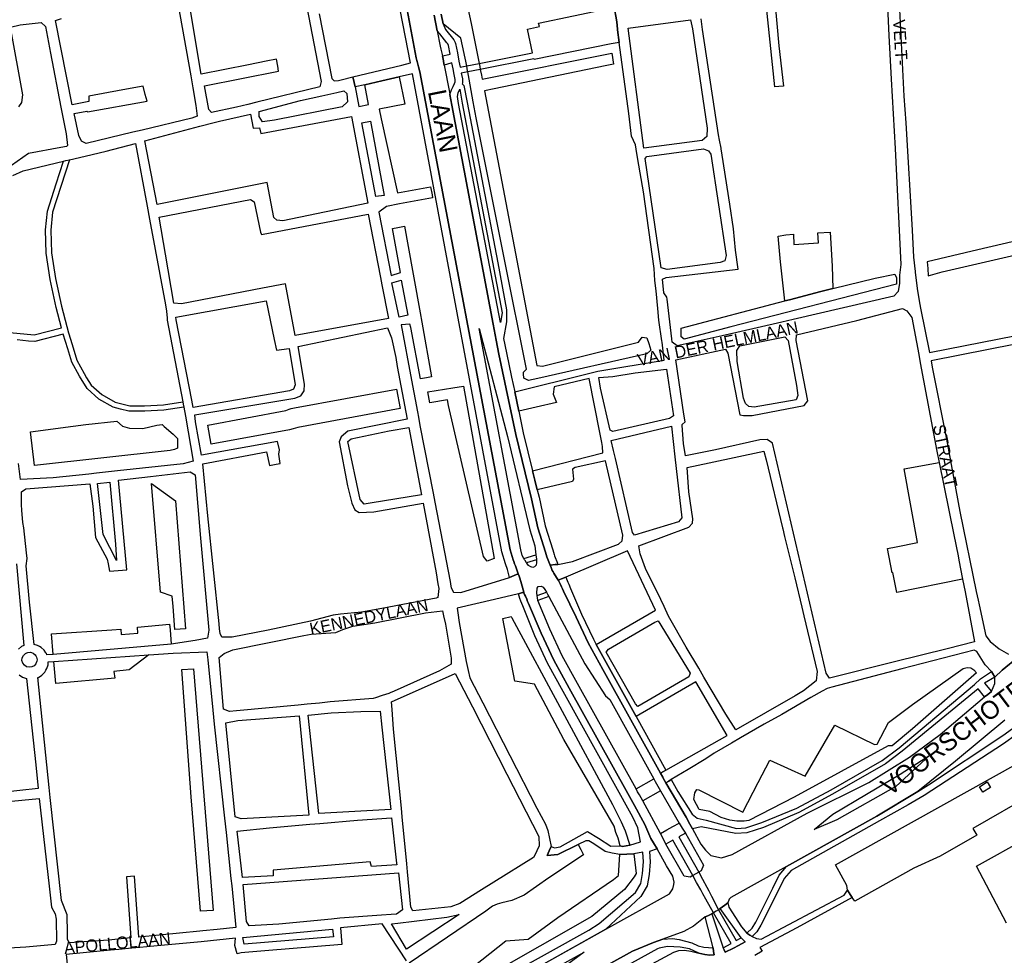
# Model space of a CAD drawing. Header units: metres. Extents: x 89872 to 99175, y 455036 to 468911.
# Tile 44 of 196: x 92269 to 93082, y 461600 to 462372. Entities that reach past the tile are written whole.
import ezdxf
from ezdxf.enums import TextEntityAlignment as Align

# ---------------------------------------------------------------- set-up
doc = ezdxf.new("R2010")
doc.units = ezdxf.units.M
for name, color, linetype in [('Straatnamen', 7, 'Continuous'), ('Straatnamen doorgaand', 7, 'Continuous'), ('Wegdeel doorgaand', 1, 'Continuous')]:
    doc.layers.add(name, color=color, linetype=linetype)
doc.layers.add('Waterdeel', color=7, linetype='Continuous', true_color=0x00aaff)
doc.layers.add('Wegdeel', color=7, linetype='Continuous', true_color=0x9a9a9a)

msp = doc.modelspace()

# ---------------------------------------------------------------- linework, layer by layer
at = {"layer": 'Waterdeel', "lineweight": -3}
for p, q in [((92628.41, 462431.1), (92641.51, 462368.88)), ((92618.43, 462368.6), (92616.85, 462376.78)), ((92633.03, 462356.9), (92618.43, 462368.6)), ((92641.51, 462368.88), (92646.13, 462345.54)), ((92637.87, 462333.89), (92633.03, 462356.9)), ((92646.13, 462345.54), (92648.04, 462335.92)), ((92650.59, 462323.03), (92757.76, 462344.34)), ((92757.76, 462344.34), (92758.91, 462335.51)), ((92648.04, 462335.92), (92648.52, 462333.47)), ((92758.91, 462335.51), (92752.06, 462334.09)), ((92638.3, 462331.43), (92637.87, 462333.89)), ((92638.74, 462328.97), (92638.3, 462331.43)), ((92639.77, 462323.13), (92638.74, 462328.97)), ((92648.52, 462333.47), (92649.01, 462331.01)), ((92649.01, 462331.01), (92649.93, 462326.39)), ((92649.93, 462326.39), (92650.59, 462323.03)), ((92752.06, 462334.09), (92660.37, 462315.05)), ((92643.26, 462304.37), (92639.77, 462323.13)), ((92660.37, 462315.05), (92652.43, 462313.4)), ((92652.43, 462313.4), (92695.71, 462086.43)), ((92645.73, 462291.08), (92643.26, 462304.37)), ((92669.16, 462172.76), (92645.73, 462291.08)), ((92687.3, 462083.4), (92669.16, 462172.76)), ((92940.07, 462150.02), (92975.29, 462158.69)), ((92975.29, 462158.69), (92991.39, 462161.88)), ((92991.39, 462161.88), (92992.73, 462158.86)), ((92992.73, 462158.86), (92992.73, 462153.83)), ((92992.73, 462153.83), (92856.08, 462118.58)), ((92904.49, 462140.73), (92930.33, 462147.61)), ((92930.33, 462147.61), (92940.07, 462150.02)), ((92815.06, 462117.4), (92900.53, 462139.89)), ((92900.53, 462139.89), (92904.49, 462140.73)), ((92815.06, 462110.35), (92815.06, 462117.4)), ((92856.08, 462118.58), (92817.41, 462108.34)), ((92779.56, 462105.9), (92782.72, 462109.87)), ((92782.72, 462109.87), (92786.65, 462109.54)), ((92786.65, 462109.54), (92788.17, 462104.73)), ((92817.41, 462108.34), (92815.06, 462110.35)), ((92700.43, 462085.88), (92779.56, 462105.9)), ((92789.93, 462099.17), (92786.65, 462096.08)), ((92788.17, 462104.73), (92789.93, 462099.17)), ((92786.65, 462096.08), (92696.43, 462075.69)), ((92684.79, 462080.97), (92687.3, 462083.4)), ((92695.71, 462086.43), (92700.43, 462085.88)), ((92684.84, 462079.8), (92684.79, 462080.97)), ((92684.97, 462076.23), (92684.84, 462079.8)), ((92688.79, 462074.23), (92684.97, 462076.23)), ((92696.43, 462075.69), (92688.79, 462074.23)), ((92495.47, 462051.57), (92579.87, 462066.97)), ((92579.87, 462066.97), (92582.96, 462051.02)), ((92605.73, 462064.77), (92626.4, 462068.18)), ((92626.4, 462068.18), (92635.1, 462069.5)), ((92635.1, 462069.5), (92660.5, 461927.21)), ((92607.36, 462055.65), (92605.73, 462064.77)), ((92622, 462058.09), (92607.36, 462055.65)), ((92622.88, 462053.43), (92622, 462058.09)), ((92488.42, 462049.47), (92491.13, 462050.45)), ((92491.13, 462050.45), (92492.89, 462051.09)), ((92492.89, 462051.09), (92495.47, 462051.57)), ((92582.96, 462051.02), (92498.44, 462035.28)), ((92651.75, 461928.89), (92622.88, 462053.43)), ((92423.99, 462037.26), (92488.42, 462049.47)), ((92277.46, 462031.89), (92312.7, 462036.41)), ((92312.7, 462036.41), (92323.37, 462037.78)), ((92323.37, 462037.78), (92348.9, 462040.58)), ((92348.9, 462040.58), (92353.6, 462036.36)), ((92353.6, 462036.36), (92359.37, 462034.91)), ((92359.37, 462034.91), (92370.45, 462034.43)), ((92370.45, 462034.43), (92382, 462037.32)), ((92382, 462037.32), (92386.3, 462037.77)), ((92386.3, 462037.77), (92387.95, 462036.12)), ((92387.95, 462036.12), (92395.43, 462029.94)), ((92426.75, 462021.64), (92423.99, 462037.26)), ((92494.58, 462034.36), (92491.51, 462033.35)), ((92496.42, 462034.87), (92494.58, 462034.36)), ((92498.44, 462035.28), (92496.42, 462034.87)), ((92280.72, 462003.9), (92277.46, 462031.89)), ((92395.43, 462029.94), (92398.85, 462026.36)), ((92398.85, 462026.36), (92398.85, 462018.22)), ((92491.51, 462033.35), (92426.75, 462021.64)), ((92398.85, 462018.22), (92396.41, 462017.08)), ((92392.99, 462016.43), (92280.72, 462003.9)), ((92396.41, 462017.08), (92392.99, 462016.43)), ((92384.8, 461899.45), (92377.46, 461989.09)), ((92377.46, 461989.09), (92397.39, 461974.77)), ((92397.39, 461974.77), (92405.6, 461869.14)), ((92654.78, 461925.12), (92651.75, 461928.89)), ((92660.5, 461927.21), (92654.78, 461925.12)), ((92394.66, 461896.05), (92384.8, 461899.45)), ((92395.27, 461887.53), (92394.66, 461896.05)), ((92396.82, 461868.49), (92395.27, 461887.53)), ((92667.64, 461877.6), (92674.48, 461879.4)), ((92674.48, 461879.4), (92675.13, 461878.19)), ((92677.57, 461825.85), (92667.64, 461877.6)), ((92675.13, 461878.19), (92758.35, 461723.97)), ((92405.6, 461869.14), (92396.82, 461868.49)), ((92402.43, 461835.46), (92412.2, 461836.11)), ((92410.24, 461730.48), (92402.43, 461835.46)), ((92412.2, 461836.11), (92428.31, 461636.41)), ((93058.8, 461832.77), (93005.91, 461786.54)), ((93005.92, 461806.72), (93047.82, 461836.35)), ((93047.82, 461836.35), (93051.23, 461837.32)), ((93051.23, 461837.32), (93054.16, 461837)), ((93054.16, 461837), (93056.6, 461835.37)), ((93056.6, 461835.37), (93058.8, 461832.77)), ((92693.84, 461823.41), (92677.57, 461825.85)), ((92717.92, 461777.68), (92693.84, 461823.41)), ((92986.23, 461791.91), (93005.92, 461806.72)), ((92976.79, 461773.85), (92986.23, 461791.91)), ((92917.47, 461747.48), (92941.91, 461789.45)), ((92941.91, 461789.45), (92974.67, 461773.52)), ((93005.91, 461786.54), (92989.07, 461772.38)), ((92759.58, 461706.23), (92717.92, 461777.68)), ((92974.67, 461773.52), (92976.79, 461773.85)), ((92985.82, 461772.38), (92908.2, 461730.07)), ((92989.07, 461772.38), (92985.82, 461772.38)), ((92878.49, 461742.19), (92888.07, 461760.7)), ((92888.07, 461760.7), (92917.47, 461747.48)), ((92865.94, 461717.73), (92878.49, 461742.19)), ((92825.31, 461728.3), (92826.27, 461733.65)), ((92826.27, 461733.65), (92827.74, 461736.41)), ((92827.74, 461736.41), (92829.6, 461736.24)), ((92829.6, 461736.24), (92865.94, 461717.73)), ((92417.89, 461636.08), (92410.24, 461730.48)), ((92829.93, 461720.04), (92825.31, 461728.3)), ((92908.2, 461730.07), (92870.94, 461710.86)), ((92758.35, 461723.97), (92765.51, 461709.81)), ((92838.48, 461718.18), (92829.93, 461720.04)), ((92847.99, 461713.3), (92838.48, 461718.18)), ((92765.51, 461709.81), (92768.77, 461702.32)), ((92854.99, 461711.02), (92847.99, 461713.3)), ((92861.01, 461710.21), (92854.99, 461711.02)), ((92867.03, 461710.21), (92861.01, 461710.21)), ((92870.94, 461710.86), (92867.03, 461710.21)), ((92760.9, 461700.94), (92759.58, 461706.23)), ((92762.88, 461696.31), (92760.9, 461700.94)), ((92768.77, 461702.32), (92772.51, 461690.44)), ((92764.53, 461690.03), (92762.88, 461696.31)), ((93058.86, 461673.08), (93103.24, 461697.89)), ((92766.49, 461689.3), (92764.53, 461690.03)), ((92772.51, 461690.44), (92766.49, 461689.3)), ((92763.07, 461665.37), (92764.21, 461682.79)), ((92764.21, 461682.79), (92775.76, 461683.44)), ((92775.76, 461683.44), (92777.71, 461667)), ((93083.66, 461626.07), (93058.86, 461673.08)), ((92713.2, 461630.87), (92759.16, 461662.12)), ((92759.16, 461662.12), (92763.07, 461665.37)), ((92776.25, 461664.4), (92768.16, 461654)), ((92777.71, 461667), (92776.25, 461664.4)), ((92768.16, 461654), (92741.26, 461631.52)), ((92428.31, 461636.41), (92417.89, 461636.08)), ((92741.26, 461631.52), (92655.35, 461582.53)), ((92688.43, 461612.77), (92713.2, 461630.87)), ((92643.81, 461590.5), (92670.22, 461611.5)), ((92670.22, 461611.5), (92688.43, 461612.77))]:
    msp.add_line(p, q, dxfattribs=at)
msp.add_lwpolyline([(93176.85, 462209.42), (93059.87, 462182.08), (93018.21, 462172.15), (93018.59, 462166.77), (93019.03, 462160.6), (93030.58, 462163.85), (93095.01, 462178.66)], dxfattribs=at)
at = {"layer": 'Wegdeel'}
for p, q in [((92578.38, 462435.12), (92596.11, 462340.6)), ((92892.22, 462316.6), (92882.57, 462408.64)), ((92890.3, 462409.45), (92895.54, 462350.43)), ((92591.26, 462336.37), (92580.86, 462390.35)), ((92895.54, 462350.43), (92899.58, 462317.08)), ((92543.86, 462324.81), (92584.12, 462334.45)), ((92584.12, 462334.45), (92591.26, 462336.37)), ((92596.11, 462340.6), (92596.69, 462338.36)), ((92596.69, 462338.36), (92596.89, 462337.59)), ((92596.89, 462337.59), (92598.06, 462333.11)), ((92593.13, 462327.47), (92581.91, 462324.9)), ((92666.73, 461932.68), (92593.13, 462327.47)), ((92598.06, 462333.11), (92599.11, 462329.05)), ((92599.11, 462329.05), (92673.76, 461934.38)), ((92544.95, 462320.25), (92543.86, 462324.81)), ((92545.82, 462316.61), (92544.95, 462320.25)), ((92553.74, 462318.45), (92545.82, 462316.61)), ((92567.82, 462321.67), (92553.74, 462318.45)), ((92581.91, 462324.9), (92567.82, 462321.67)), ((92895.5, 462316.82), (92892.22, 462316.6)), ((92899.58, 462317.08), (92895.5, 462316.82)), ((92309.72, 462256.46), (92295.85, 462213.06)), ((92298.77, 462236.62), (92304.71, 462255.31)), ((92304.71, 462255.31), (92306.6, 462255.74)), ((92306.6, 462255.74), (92309.72, 462256.46)), ((92291.49, 462213.95), (92298.77, 462236.62)), ((92290.05, 462198.54), (92291.49, 462213.95)), ((92295.85, 462213.06), (92294.47, 462198.39)), ((92290.53, 462179.28), (92290.05, 462198.54)), ((92294.47, 462198.39), (92294.94, 462179.67)), ((92927.76, 462196), (92937.98, 462196.57)), ((92937.98, 462196.57), (92939.55, 462168.71)), ((92894.95, 462193.42), (92901.25, 462194.5)), ((92896.92, 462172.09), (92894.95, 462193.42)), ((92901.25, 462194.5), (92907.78, 462194.87)), ((92907.78, 462194.87), (92908.08, 462186.59)), ((92928.25, 462187.8), (92927.76, 462196)), ((92908.08, 462186.59), (92928.25, 462187.8)), ((92293.9, 462157.6), (92290.53, 462179.28)), ((92294.94, 462179.67), (92298.25, 462158.39)), ((92900.53, 462139.89), (92896.92, 462172.09)), ((92939.55, 462168.71), (92940.07, 462150.02)), ((92298.71, 462134.48), (92293.9, 462157.6)), ((92298.25, 462158.39), (92303.01, 462135.51)), ((92930.33, 462147.61), (92904.49, 462140.73)), ((92940.07, 462150.02), (92930.33, 462147.61)), ((92904.49, 462140.73), (92900.53, 462139.89)), ((92303.18, 462117.74), (92298.71, 462134.48)), ((92303.01, 462135.51), (92307.45, 462118.88)), ((92280.63, 462112.01), (92303.18, 462117.74)), ((92307.45, 462118.88), (92308.87, 462113.61)), ((92254.72, 462114.33), (92280.63, 462112.01)), ((92275.99, 462106.78), (92266.59, 462107.63)), ((92281.09, 462106.33), (92275.99, 462106.78)), ((92304.64, 462112.32), (92281.09, 462106.33)), ((92308.33, 462100.25), (92304.64, 462112.32)), ((92308.87, 462113.61), (92311.84, 462103.89)), ((92311.71, 462089.21), (92308.33, 462100.25)), ((92311.84, 462103.89), (92315.81, 462090.93)), ((92315.81, 462090.93), (92321.79, 462079.87)), ((92317.97, 462077.66), (92311.71, 462089.21)), ((92324.23, 462067.54), (92317.97, 462077.66)), ((92321.79, 462079.87), (92323.92, 462076.43)), ((92323.92, 462076.43), (92327.65, 462070.4)), ((92333.86, 462058.87), (92324.23, 462067.54)), ((92327.65, 462070.4), (92336.45, 462062.49)), ((92345.89, 462052.13), (92333.86, 462058.87)), ((92336.45, 462062.49), (92347.55, 462056.26)), ((92352, 462050.54), (92345.89, 462052.13)), ((92347.55, 462056.26), (92359.46, 462053.18)), ((92358.89, 462048.76), (92352, 462050.54)), ((92359.46, 462053.18), (92371.76, 462053.18)), ((92371.76, 462053.18), (92387.3, 462054.12)), ((92387.3, 462054.12), (92403.35, 462056.59)), ((92404.12, 462052.24), (92387.78, 462049.72)), ((92403.35, 462056.59), (92403.69, 462054.67)), ((92403.69, 462054.67), (92404.12, 462052.24)), ((92371.89, 462048.76), (92358.89, 462048.76)), ((92387.78, 462049.72), (92371.89, 462048.76)), ((92999.09, 462001.35), (93028.01, 462006.53)), ((93009.99, 461940.49), (92999.09, 462001.35)), ((93028.01, 462006.53), (93040.08, 461946.8)), ((93040.08, 461946.8), (93043.66, 461929.41)), ((92985.27, 461935.5), (92992.62, 461936.85)), ((92992.62, 461936.85), (93009.99, 461940.49)), ((92669.81, 461922.74), (92666.73, 461932.68)), ((92673.76, 461934.38), (92676.21, 461926.2)), ((92684.94, 461927.22), (92694.94, 461930.18)), ((92694.94, 461930.18), (92695.2, 461928.17)), ((92695.2, 461928.17), (92695.35, 461927.01)), ((92989.13, 461915.46), (92985.27, 461935.5)), ((93043.66, 461929.41), (93044.37, 461925.69)), ((92670.09, 461921.84), (92669.81, 461922.74)), ((92671.11, 461918.95), (92670.09, 461921.84)), ((92676.21, 461926.2), (92676.72, 461924.78)), ((92676.72, 461924.78), (92677.39, 461922.9)), ((92677.39, 461922.9), (92678.07, 461921.01)), ((92678.07, 461921.01), (92680.35, 461914.64)), ((92685.49, 461926.13), (92684.94, 461927.22)), ((92685.98, 461925.44), (92685.49, 461926.13)), ((92687.19, 461923.71), (92685.98, 461925.44)), ((92695.39, 461926.14), (92687.19, 461923.71)), ((92695.35, 461927.01), (92695.39, 461926.14)), ((93044.37, 461925.69), (93047.33, 461910.09)), ((92671.42, 461918.07), (92671.11, 461918.95)), ((92673.26, 461911.61), (92671.42, 461918.07)), ((92677.04, 461913.22), (92673.26, 461911.61)), ((92680.35, 461914.64), (92677.04, 461913.22)), ((92716, 461910.32), (92719.65, 461911.65)), ((92719.65, 461911.65), (92721.36, 461907.66)), ((92989.66, 461915.56), (92989.13, 461915.46)), ((92993.01, 461899.06), (92989.66, 461915.56)), ((92713.36, 461909.36), (92716, 461910.32)), ((92713.62, 461908.93), (92713.36, 461909.36)), ((92714.42, 461907.28), (92713.62, 461908.93)), ((92715.22, 461905.62), (92714.42, 461907.28)), ((92716.05, 461903.91), (92715.22, 461905.62)), ((92716.93, 461902.1), (92716.05, 461903.91)), ((92721.36, 461907.66), (92722.05, 461906.07)), ((92722.05, 461906.07), (92723.63, 461902.38)), ((93047.33, 461910.09), (92993.01, 461899.06)), ((92680.47, 461897.98), (92682.2, 461898.52)), ((92681.58, 461894.29), (92680.47, 461897.98)), ((92682.2, 461898.52), (92684.94, 461899.38)), ((92684.94, 461899.38), (92685.07, 461898.92)), ((92685.07, 461898.92), (92685.67, 461897.53)), ((92685.67, 461897.53), (92686.33, 461895.99)), ((92686.33, 461895.99), (92687.35, 461893.62)), ((92696.03, 461896.73), (92703.64, 461899.46)), ((92696.28, 461894.7), (92696.03, 461896.73)), ((92705.54, 461895.89), (92696.52, 461892.61)), ((92703.64, 461899.46), (92704.59, 461897.68)), ((92704.59, 461897.68), (92705.54, 461895.89)), ((92717.8, 461900.29), (92716.93, 461902.1)), ((92728.29, 461878.65), (92717.8, 461900.29)), ((92723.63, 461902.38), (92732.72, 461881.24)), ((92682.54, 461891.89), (92681.58, 461894.29)), ((92684.04, 461888.18), (92682.54, 461891.89)), ((92694.04, 461863.27), (92684.04, 461888.18)), ((92687.35, 461893.62), (92688.14, 461891.78)), ((92688.14, 461891.78), (92688.93, 461889.94)), ((92688.93, 461889.94), (92699.37, 461865.66)), ((92696.52, 461892.61), (92696.28, 461894.7)), ((92732.72, 461881.24), (92742.39, 461860.58)), ((92365.91, 461870.42), (92392.22, 461872.98)), ((92392.22, 461872.98), (92392.89, 461868.28)), ((92738.11, 461857.68), (92728.29, 461878.65)), ((92294.79, 461864.88), (92344.77, 461868.37)), ((92296.22, 461848.05), (92294.79, 461864.88)), ((92344.77, 461868.37), (92352.15, 461868.9)), ((92352.15, 461868.9), (92352.53, 461864.34)), ((92352.53, 461864.34), (92366.32, 461865.5)), ((92366.32, 461865.5), (92365.91, 461870.42)), ((92392.89, 461868.28), (92393.78, 461856.37)), ((92704.61, 461840.67), (92694.04, 461863.27)), ((92699.37, 461865.66), (92709.83, 461843.32)), ((92393.78, 461856.37), (92296.22, 461848.05)), ((92750.3, 461835.46), (92738.11, 461857.68)), ((92742.39, 461860.58), (92744.81, 461856.17)), ((92744.81, 461856.17), (92777.7, 461796.79)), ((92296.76, 461842.12), (92375.21, 461847.66)), ((92375.21, 461847.66), (92359.07, 461835.26)), ((92298.4, 461823.99), (92296.76, 461842.12)), ((92717.43, 461817.31), (92704.61, 461840.67)), ((92709.83, 461843.32), (92722.55, 461820.13)), ((92359.07, 461835.26), (92346.31, 461833.78)), ((92346.31, 461833.78), (92347.12, 461828.41)), ((92797.9, 461749.91), (92750.3, 461835.46)), ((93062.09, 461827.73), (93071.13, 461833.88)), ((93071.13, 461833.88), (93072.01, 461832.43)), ((93072.01, 461832.43), (93073.99, 461829.18)), ((92347.12, 461828.41), (92298.4, 461823.99)), ((92994.96, 461770.83), (93057.19, 461823.26)), ((93057.19, 461823.26), (93062.09, 461827.73)), ((93073.99, 461829.18), (93065.32, 461824.24)), ((93065.32, 461824.24), (93071.16, 461817.35)), ((92775.08, 461713.72), (92717.43, 461817.31)), ((92722.55, 461820.13), (92770.94, 461733.17)), ((93060.3, 461819.66), (92997.5, 461768.07)), ((93065.46, 461813.03), (93060.3, 461819.66)), ((93068.08, 461815.02), (93065.46, 461813.03)), ((93071.16, 461817.35), (93068.08, 461815.02)), ((92777.7, 461796.79), (92802.38, 461752.46)), ((93080.67, 461780.98), (93088.51, 461786.78)), ((93092.01, 461781.91), (93081.26, 461774.17)), ((93081.26, 461774.17), (93015.5, 461731.57)), ((93019.31, 461740.4), (93080.67, 461780.98)), ((92980.93, 461760.45), (92994.96, 461770.83)), ((92997.5, 461768.07), (92983.7, 461757.68)), ((92938.81, 461736.15), (92980.93, 461760.45)), ((92983.7, 461757.68), (92939.82, 461732.56)), ((92800.25, 461751.24), (92797.9, 461749.91)), ((92802.38, 461752.46), (92800.25, 461751.24)), ((92777.66, 461736.91), (92792.34, 461745.29)), ((92792.34, 461745.29), (92793.59, 461743.05)), ((92793.59, 461743.05), (92794.68, 461741.09)), ((92794.68, 461741.09), (92797.88, 461735.35)), ((92802.34, 461741.94), (92804.79, 461743.42)), ((92818.94, 461713.68), (92802.34, 461741.94)), ((92804.79, 461743.42), (92806.75, 461744.61)), ((92806.75, 461744.61), (92812.26, 461734.73)), ((92770.94, 461733.17), (92776.48, 461723.22)), ((92778.91, 461734.66), (92777.66, 461736.91)), ((92780.41, 461731.96), (92778.91, 461734.66)), ((92797.88, 461735.35), (92783.2, 461726.96)), ((92812.26, 461734.73), (92824.01, 461715.97)), ((92910.44, 461720.93), (92938.81, 461736.15)), ((92976.5, 461714.49), (93010.34, 461734.92)), ((93010.34, 461734.92), (93019.31, 461740.4)), ((92783.2, 461726.96), (92780.41, 461731.96)), ((92939.82, 461732.56), (92912.1, 461717.34)), ((93015.5, 461731.57), (93002.54, 461723.88)), ((92776.48, 461723.22), (92785.02, 461707.46)), ((92881.66, 461709.32), (92910.44, 461720.93)), ((92912.1, 461717.34), (92882.96, 461705.07)), ((93002.54, 461723.88), (92978.84, 461710.45)), ((92779.16, 461704.68), (92775.08, 461713.72)), ((92808.15, 461705.98), (92813.23, 461708.79)), ((92813.23, 461708.79), (92815.86, 461704.61)), ((92822.13, 461707.81), (92818.94, 461713.68)), ((92824.01, 461715.97), (92828.12, 461712.67)), ((92828.12, 461712.67), (92835.54, 461711.09)), ((92835.54, 461711.09), (92860.66, 461704.25)), ((92868.33, 461704.72), (92881.66, 461709.32)), ((92902.01, 461672.95), (92976.5, 461714.49)), ((92978.84, 461710.45), (92905.67, 461669.64)), ((92714.88, 461689.14), (92737.52, 461701.9)), ((92737.52, 461701.9), (92746.76, 461696.31)), ((92781.47, 461693.17), (92779.16, 461704.68)), ((92785.02, 461707.46), (92789.83, 461695.87)), ((92797.82, 461700.26), (92802.96, 461703.11)), ((92799.79, 461696.42), (92797.82, 461700.26)), ((92802.96, 461703.11), (92808.15, 461705.98)), ((92818.42, 461700.53), (92813.05, 461697.48)), ((92815.86, 461704.61), (92818.42, 461700.53)), ((92824.27, 461703.88), (92822.13, 461707.81)), ((92831.52, 461705.63), (92824.27, 461703.88)), ((92860.19, 461700.24), (92831.52, 461705.63)), ((92869.04, 461700.59), (92860.19, 461700.24)), ((92860.66, 461704.25), (92868.33, 461704.72)), ((92882.96, 461705.07), (92869.04, 461700.59)), ((92736.32, 461694.03), (92729.85, 461690.92)), ((92738.55, 461694.03), (92736.32, 461694.03)), ((92742.75, 461691.56), (92738.55, 461694.03)), ((92746.76, 461696.31), (92756.89, 461689.64)), ((92772.51, 461690.44), (92781.47, 461693.17)), ((92789.83, 461695.87), (92791.99, 461692.44)), ((92791.99, 461692.44), (92795.18, 461687.36)), ((92802.36, 461691.41), (92799.79, 461696.42)), ((92807.92, 461694.57), (92802.36, 461691.41)), ((92824.49, 461665.36), (92807.92, 461694.57)), ((92813.05, 461697.48), (92829.64, 461668.24)), ((92704.2, 461681.92), (92705.9, 461685.82)), ((92705.9, 461685.82), (92707.47, 461689.39)), ((92707.47, 461689.39), (92710.18, 461688.16)), ((92710.18, 461688.16), (92714.88, 461689.14)), ((92729.85, 461690.92), (92713.1, 461682.66)), ((92752.14, 461685.38), (92742.75, 461691.56)), ((92758, 461683.8), (92752.14, 461685.38)), ((92756.89, 461689.64), (92764.53, 461690.03)), ((92764.53, 461690.03), (92766.49, 461689.3)), ((92766.49, 461689.3), (92772.51, 461690.44)), ((92783.29, 461684.74), (92775.76, 461683.44)), ((92783.81, 461676.7), (92783.29, 461684.74)), ((92795.18, 461687.36), (92788.71, 461685.13)), ((92788.71, 461685.13), (92789.38, 461676.64)), ((92713.1, 461682.66), (92704.2, 461681.92)), ((92764.21, 461682.79), (92758, 461683.8)), ((92775.76, 461683.44), (92764.21, 461682.79)), ((92782.97, 461667.05), (92783.81, 461676.7)), ((92789.38, 461676.64), (92788.48, 461666.35)), ((92829.64, 461668.24), (92832.58, 461662.55)), ((92895.85, 461665.61), (92902.01, 461672.95)), ((92905.67, 461669.64), (92900.01, 461662.91)), ((92781.62, 461658.92), (92782.97, 461667.05)), ((92788.48, 461666.35), (92786.92, 461656.97)), ((92827.6, 461659.77), (92824.49, 461665.36)), ((92831.08, 461653.53), (92827.6, 461659.77)), ((92832.58, 461662.55), (92836.02, 461655.87)), ((92890.72, 461655.06), (92895.85, 461665.61)), ((92900.01, 461662.91), (92895.13, 461652.87)), ((92747.27, 461625.79), (92777.14, 461651.46)), ((92777.14, 461651.46), (92781.62, 461658.92)), ((92786.92, 461656.97), (92781.55, 461648.03)), ((92832.87, 461650.33), (92831.08, 461653.53)), ((92836.02, 461655.87), (92837.68, 461652.65)), ((92837.68, 461652.65), (92839.91, 461648.33)), ((92876.47, 461626.84), (92890.72, 461655.06)), ((92895.13, 461652.87), (92880.8, 461624.49)), ((92949.46, 461649.33), (92952.27, 461653.43)), ((92952.27, 461653.43), (92954.6, 461649.68)), ((92781.55, 461648.03), (92752.58, 461621.12)), ((92835.35, 461645.87), (92832.87, 461650.33)), ((92841.63, 461634.61), (92835.35, 461645.87)), ((92839.91, 461648.33), (92845.65, 461637.2)), ((92881.1, 461612.97), (92949.46, 461649.33)), ((92956.1, 461647.26), (92910.41, 461622.31)), ((92954.6, 461649.68), (92956.1, 461647.26)), ((92845.65, 461637.2), (92860.26, 461611.69)), ((92847.26, 461638.23), (92851.13, 461641.05)), ((92864.6, 461613.97), (92847.26, 461638.23)), ((92851.13, 461641.05), (92853.61, 461642.86)), ((92853.61, 461642.86), (92854.25, 461639.16)), ((92854.25, 461639.16), (92864.7, 461623.09)), ((92834.68, 461631.34), (92836.86, 461632.27)), ((92841.27, 461605.72), (92834.68, 461631.34)), ((92836.86, 461632.27), (92840.25, 461633.73)), ((92840.25, 461633.73), (92849.56, 461605.64)), ((92856.12, 461609.32), (92841.63, 461634.61)), ((92528.6, 461503.64), (92738.72, 461620.37)), ((92752.58, 461621.12), (92530.83, 461496.93)), ((92738.72, 461620.37), (92747.27, 461625.79)), ((92864.7, 461623.09), (92869.07, 461617.72)), ((92869.07, 461617.72), (92873.62, 461622)), ((92877.51, 461618.89), (92873.53, 461615.16)), ((92873.62, 461622), (92876.47, 461626.84)), ((92880.8, 461624.49), (92877.51, 461618.89)), ((92910.41, 461622.31), (92879.87, 461606.11)), ((92860.26, 461611.69), (92864.6, 461613.97)), ((92866.24, 461612.22), (92864.6, 461613.97)), ((92864.6, 461613.97), (92866.24, 461612.22)), ((92867.82, 461610.54), (92866.24, 461612.22)), ((92866.24, 461612.22), (92867.82, 461610.54)), ((92869.07, 461617.72), (92871.73, 461616.19)), ((92871.73, 461616.19), (92869.07, 461617.72)), ((92871.73, 461616.19), (92873.53, 461615.16)), ((92873.53, 461615.16), (92871.73, 461616.19)), ((92873.53, 461615.16), (92877.26, 461613.48)), ((92877.26, 461613.48), (92881.1, 461612.97)), ((92808.79, 461602.19), (92812.99, 461603.39)), ((92812.99, 461603.39), (92817.75, 461603.69)), ((92817.75, 461603.69), (92822.87, 461602.83)), ((92822.87, 461602.83), (92829.63, 461601.44)), ((92841.75, 461602.76), (92841.27, 461605.72)), ((92842.22, 461599.89), (92841.75, 461602.76)), ((92849.56, 461605.64), (92856.12, 461609.32)), ((92849.56, 461605.64), (92850.33, 461604.15)), ((92850.33, 461604.15), (92849.56, 461605.64)), ((92850.33, 461604.15), (92851.35, 461602.17)), ((92851.35, 461602.17), (92850.33, 461604.15)), ((92851.35, 461602.17), (92858.02, 461605.57)), ((92858.02, 461605.57), (92851.35, 461602.17)), ((92858.02, 461605.57), (92862.27, 461607.72)), ((92862.27, 461607.72), (92858.02, 461605.57)), ((92862.27, 461607.72), (92867.82, 461610.54)), ((92867.82, 461610.54), (92862.27, 461607.72)), ((92881.92, 461602.84), (92875.88, 461599.46)), ((92879.87, 461606.11), (92881.92, 461602.84)), ((92754.47, 461573.09), (92808.79, 461602.19)), ((92829.63, 461601.44), (92834.43, 461600.15)), ((92834.43, 461600.15), (92838.67, 461599.64)), ((92838.67, 461599.64), (92842.22, 461599.89))]:
    msp.add_line(p, q, dxfattribs=at)
for points in [[(93095.12, 462525.02), (92989.61, 462522.93), (92988.76, 462522.88), (92989.21, 462511.87), (92990.29, 462500), (92990.32, 462498.8), (92991.24, 462457.11), (92993.13, 462420.97), (92993.43, 462415.09), (92994.35, 462397.39), (92998.89, 462308.95), (93000.62, 462286.94), (93005.66, 462198.36), (93006.91, 462175.97), (93008.2, 462164.17), (93008.27, 462163.61), (93009.94, 462150.12), (93011.49, 462139.86), (93012.67, 462133.94), (93019.96, 462097.22), (93203.89, 462133.4)], [(92983.87, 462412.99), (92986.42, 462358.96), (92988.45, 462322.86), (92991.58, 462265.77), (92996.31, 462169.95), (92995.81, 462165.6), (92995.29, 462161.05), (92995.29, 462159.65), (92995.29, 462154.62), (92994.14, 462147.74), (92990.71, 462143.73), (92907.35, 462124.51), (92897.94, 462122.37), (92860.81, 462113.9), (92848.88, 462111.18), (92811.49, 462102.89), (92807.5, 462105.76), (92807.16, 462108.7), (92803.4, 462141.31), (92803.2, 462143.01), (92800.63, 462146.45), (92799.48, 462157.91), (92802.49, 462159.21), (92862.1, 462166.15), (92859.79, 462181.85), (92858.07, 462199.33), (92855.21, 462219.68), (92848.91, 462260.37), (92847.95, 462265.41), (92847.86, 462265.9), (92846.6, 462272.57), (92845.79, 462276.9), (92832.65, 462364.04), (92831.49, 462372.92)], [(92398.96, 462387.1), (92409.83, 462325.65), (92411.57, 462315.87), (92414.15, 462301.25), (92415.27, 462292.42), (92410.8, 462290.86), (92369.74, 462280.97), (92362.06, 462279.12), (92323.53, 462269.84), (92319.63, 462271.69), (92317.39, 462276.41), (92313.5, 462294.76), (92324.2, 462296.65), (92324.51, 462296.15), (92373.85, 462304.76), (92372.34, 462310.37), (92370.46, 462317.35), (92353.74, 462314.17), (92325.76, 462308.85), (92325.76, 462304.61), (92312.01, 462301.81), (92298.22, 462371.51), (92303.07, 462373.13)], [(92515.96, 462377.04), (92526.46, 462323.5), (92528.47, 462321.71), (92531.83, 462321.93), (92534.22, 462322.5), (92543.86, 462324.81), (92544.95, 462320.25), (92545.82, 462316.61), (92548.8, 462300.42), (92556.64, 462301.99), (92553.74, 462318.45), (92567.82, 462321.67), (92581.91, 462324.9), (92586.75, 462302.3), (92565.5, 462298.25), (92567.26, 462290.14), (92580.57, 462229.04), (92607.94, 462234.16), (92609.17, 462227.57), (92609.63, 462225.1), (92582.26, 462219.98), (92571.56, 462217.98), (92565.27, 462213.19), (92575.3, 462160.79), (92583.15, 462163.3), (92576.65, 462199.61), (92580.93, 462200.53), (92586.54, 462201.74), (92593.1, 462165.09), (92594.2, 462158.92), (92599.38, 462129.98), (92600.74, 462122.41), (92608.83, 462077.19), (92604.71, 462076.49), (92599.75, 462075.65), (92591.77, 462117.81), (92590.83, 462120.63), (92583.62, 462120.01), (92592.1, 462074.35), (92597.04, 462048.43), (92597.89, 462044.01), (92599.23, 462037.09), (92610.01, 461981.04), (92611.41, 461973.77), (92624.01, 461908.28), (92624.77, 461904.35), (92625.02, 461903.04), (92626.81, 461899.42), (92632.85, 461899.19), (92673.26, 461911.61), (92677.04, 461913.22), (92680.35, 461914.64), (92680.54, 461914.12), (92681.04, 461912.74), (92681.63, 461911.09), (92682.98, 461906.32), (92684.94, 461899.38), (92682.2, 461898.52), (92680.47, 461897.98), (92660.82, 461893.43), (92629.88, 461886.28), (92630.15, 461884.37), (92630.45, 461882.31), (92631.61, 461874.33), (92637.24, 461842.11), (92638.94, 461834.77), (92640.39, 461828.53), (92651.06, 461808.13), (92695.61, 461721.03), (92702.77, 461707.93), (92704.75, 461702.49), (92707.47, 461689.39), (92705.9, 461685.82), (92704.2, 461681.92), (92713.1, 461682.66), (92729.85, 461690.92), (92731.97, 461686.94), (92734.31, 461682.55), (92705.68, 461663.39), (92685.18, 461649.3), (92675.04, 461644.85), (92666.84, 461642.84), (92662.94, 461641.88), (92658.98, 461640.15), (92653.55, 461635.95), (92590.17, 461593.07)], [(92759.69, 462382.38), (92761.48, 462372.01), (92761.94, 462367.8), (92762.38, 462363.75), (92763.76, 462353.4), (92757.12, 462352.06), (92693.39, 462339.22), (92693.26, 462339.83), (92649.01, 462331.01), (92638.74, 462328.97), (92633.35, 462327.89), (92634.21, 462323.28), (92634.36, 462320.28), (92634.3, 462319.61), (92633.97, 462319.14), (92635.57, 462317.77), (92638.18, 462303.67), (92663.64, 462171.37), (92670.66, 462132.54), (92670.66, 462122.51), (92668.3, 462108.8), (92670.56, 462097.09), (92674.8, 462076.94), (92677.43, 462064.76), (92680.99, 462048.81), (92684.46, 462031.02), (92692.21, 461999.52), (92694.11, 461991.76), (92696.02, 461984), (92697.52, 461977.88), (92702.71, 461954.12), (92708.86, 461934.3), (92710.05, 461930.48), (92710.38, 461929.38), (92712.88, 461923.31), (92713.18, 461922.38), (92710.91, 461922.14), (92706.71, 461921.65), (92704.41, 461927.23), (92703.96, 461928.67), (92703.37, 461930.59), (92702.77, 461932.5), (92696.57, 461952.51), (92691.34, 461976.44), (92678.27, 462029.61), (92664.33, 462095.85), (92662.16, 462107.37), (92659.62, 462120.8), (92625.5, 462301.46), (92623.83, 462310.32), (92625.34, 462314.22), (92626.63, 462317.03), (92627.77, 462319.49), (92628.34, 462320.72), (92628.25, 462322.6), (92627.46, 462326.72), (92626.52, 462331.63), (92625.62, 462336.35), (92624.58, 462336.07), (92619.24, 462334.61), (92619.04, 462335.68), (92618.57, 462338.16), (92617.82, 462342.15), (92623.18, 462343.31), (92624.25, 462343.55), (92622.87, 462350.8), (92622.16, 462352.04), (92621.46, 462352.91), (92615.48, 462360.35), (92613.49, 462362.78), (92610.96, 462375.88)], [(92616.85, 462376.78), (92618.43, 462368.6), (92620.16, 462364.06), (92627.11, 462355.44), (92628.41, 462353.18), (92628.64, 462352.53), (92630.12, 462344.82), (92631.43, 462337.94), (92632.41, 462332.8), (92637.87, 462333.89), (92648.04, 462335.92), (92692.21, 462344.72), (92688.02, 462364.32), (92697.8, 462366.41), (92697.2, 462369.31), (92754.99, 462381.43)], [(93093.47, 461845.97), (93080.12, 461835.02), (93073.99, 461829.18), (93072.01, 461832.43), (93071.13, 461833.88), (93066.14, 461839.35), (93059.16, 461850.53), (93056.87, 461851.39), (92997.28, 461836.2), (92939.33, 461820.91), (92935.39, 461819.87), (92931.27, 461817.59), (92921.93, 461812.42), (92898.14, 461798.38), (92883.39, 461790.49), (92863.85, 461779.09), (92856.5, 461774.8), (92842.13, 461766.42), (92835.4, 461761.88), (92820.68, 461753.05), (92806.75, 461744.61), (92804.79, 461743.42), (92802.34, 461741.94), (92800.19, 461745.8), (92799.76, 461746.58), (92797.9, 461749.91), (92800.25, 461751.24), (92802.38, 461752.46), (92852.79, 461781.15), (92827.1, 461825.33), (92777.7, 461796.79), (92744.81, 461856.17), (92793.87, 461884.65), (92770.49, 461933.44), (92719.65, 461911.65), (92716, 461910.32), (92713.36, 461909.36), (92709.87, 461915.06), (92709.27, 461916.05), (92708.47, 461917.35), (92707.43, 461919.9), (92706.71, 461921.65), (92710.91, 461922.14), (92713.18, 461922.38), (92725.1, 461924.83), (92763.26, 461939.05), (92766.32, 461941.87), (92766.65, 461946.56), (92752.32, 462007.89), (92727.4, 462002.44), (92725.11, 462001.01), (92725.96, 461992.7), (92725.11, 461990.69), (92696.02, 461984), (92694.11, 461991.76), (92692.21, 461999.52), (92750.32, 462014.48), (92750.03, 462019.64), (92749.36, 462022.89), (92747.62, 462031.3), (92739.01, 462075.74), (92710.09, 462068.83), (92709.35, 462062.91), (92712.09, 462056.09), (92695.31, 462052.16), (92680.99, 462048.81), (92677.43, 462064.76), (92738.29, 462079.93), (92746.11, 462081.75), (92800.79, 462090.85), (92799.19, 462105.76), (92799, 462106.99), (92796.39, 462124.02), (92795.7, 462133.54), (92794.31, 462148.17), (92793.23, 462156.79), (92792.54, 462166.72), (92783.74, 462230.06), (92779.25, 462256.71), (92777.82, 462265.23), (92777.22, 462268.77), (92773.85, 462275.97), (92771.6, 462294.71), (92763.76, 462353.4), (92762.38, 462363.75), (92761.94, 462367.8), (92761.48, 462372.01), (92759.69, 462382.38)], [(92267.99, 462300.03), (92270.44, 462303.83), (92271.12, 462310.09), (92260.99, 462365.91), (92268.88, 462367.99), (92286.31, 462369.78), (92289.95, 462366.44), (92294.04, 462344.45), (92302.67, 462300), (92304.04, 462292.92), (92306.95, 462277.98), (92308.18, 462268.32), (92307.38, 462267.39), (92302.5, 462266.49), (92275.9, 462261.55), (92261.81, 462251.84)], [(92263.07, 462243.35), (92271.56, 462247.38), (92304.71, 462255.31), (92306.6, 462255.74), (92309.72, 462256.46), (92322.76, 462259.47), (92340.07, 462263.47), (92364.32, 462269.76), (92373.85, 462218.08), (92375.81, 462207.48), (92389.05, 462136.6), (92389.82, 462131.42), (92390.38, 462125.67), (92390.54, 462123.93), (92403.35, 462056.59), (92403.69, 462054.67), (92404.12, 462052.24), (92405.44, 462044.68), (92411.94, 462007.51), (92403.56, 462005.33), (92349.38, 461999.47), (92342.05, 461998.67), (92331.99, 461997.58), (92325.7, 461996.9), (92296.28, 461993.72), (92269.36, 461992.42), (92267.74, 462005.72)], [(93208.12, 462127.31), (93021.28, 462090.55), (93022.33, 462085.3), (93034.12, 462025.67), (93045.16, 461966.04), (93058.52, 461899.97), (93060.34, 461892.67), (93061.13, 461889.01), (93066.65, 461863.45), (93070.08, 461858.58), (93077.62, 461852.48), (93085.35, 461848.12)], [(92265.86, 461922.67), (92272.04, 461855.34), (92270.21, 461854.51), (92267.52, 461852.43)], [(92268.13, 461831.16), (92270.93, 461829.23), (92274.21, 461827.99), (92281.82, 461756.9), (92282.73, 461748.34), (92283.3, 461743.07), (92283.93, 461737.17), (92238.18, 461732.27)], [(92588.19, 461595.04), (92567.93, 461625.45), (92533.7, 461622.11), (92534.69, 461608.51), (92471.17, 461603.37), (92454.52, 461601.85), (92451.67, 461601.59), (92448.36, 461600.68), (92446.41, 461607.72), (92446.85, 461613.58), (92418.45, 461610.79), (92391.24, 461608.12), (92385.06, 461607.56), (92367.81, 461605.98), (92361.32, 461605.38), (92350.41, 461604.38), (92343.51, 461603.71), (92306.87, 461600.11), (92309.09, 461578.61)], [(92471.71, 461434.93), (92774.61, 461602.93), (92792.1, 461610.03), (92799.67, 461612.75), (92807.81, 461613.33), (92813.39, 461612.57), (92823.78, 461609.78), (92829.1, 461607.5), (92833.67, 461606.23), (92841.27, 461605.72), (92841.75, 461602.76), (92842.22, 461599.89), (92838.67, 461599.64), (92834.43, 461600.15), (92829.63, 461601.44), (92821.7, 461605.02), (92814.08, 461606.4), (92803.76, 461606.74), (92796.66, 461605.47), (92795.28, 461604.8), (92687.93, 461545.74)]]:
    msp.add_lwpolyline(points, dxfattribs=at)
for points in [[(92418.51, 462327.18), (92417.49, 462333.32), (92408.01, 462390.23), (92408.86, 462392.22), (92467.76, 462403.57), (92495.4, 462408.67), (92499.63, 462408.9), (92501.2, 462405.99), (92503.71, 462392.88), (92507.08, 462375.34), (92517.51, 462320.93), (92516.4, 462316.68), (92464.4, 462303.89), (92457.15, 462302.1), (92447.79, 462299.8), (92426.95, 462295.45), (92424.77, 462297.9), (92421.19, 462317.57), (92482.49, 462329.57), (92481.68, 462333.75), (92480.6, 462339.38), (92472.31, 462337.75), (92457.72, 462334.89)], [(92784.19, 462266.04), (92771.1, 462365.01), (92822.55, 462371.85), (92824.26, 462364.69), (92836.3, 462282.44), (92836.01, 462275.56), (92832.29, 462272.41)], [(92469.12, 462287.87), (92466.3, 462292.26), (92466.3, 462296.16), (92500.65, 462305.28), (92518.08, 462309.22), (92530.65, 462312.05), (92536.38, 462313.47), (92538.76, 462311.09), (92539.39, 462304.18), (92534.99, 462300.1), (92479.16, 462289.12)], [(92665.74, 462122.14), (92630.98, 462302.79), (92630.16, 462308.58), (92630.81, 462311.78), (92632.2, 462314.78), (92634.07, 462303.11), (92667.22, 462129.96)], [(92485.9, 462205.98), (92480.89, 462206.6), (92478.38, 462208.8), (92472.97, 462237.65), (92382.04, 462219.59), (92371.86, 462272.15), (92417.46, 462284.07), (92429.12, 462287.12), (92433.6, 462288.29), (92459.14, 462294.03), (92461.44, 462282.53), (92466.77, 462282.85), (92467.78, 462278.17), (92542.68, 462292.26), (92556.17, 462220.72)], [(92562.76, 462226.06), (92551.15, 462286.92), (92558.37, 462288.18), (92569.66, 462227)], [(92803.49, 462165.94), (92798.36, 462167.17), (92785.32, 462257.54), (92786.45, 462259.22), (92833.43, 462265.53), (92837.59, 462263.95), (92839.31, 462261.09), (92852.17, 462177.33), (92851.05, 462173.11), (92847.04, 462171.67)], [(92402.15, 462137.58), (92396.01, 462137.92), (92388.99, 462178.49), (92383.71, 462208.94), (92459.24, 462223.55), (92462.38, 462221.66), (92467.51, 462196.62), (92468.33, 462194.62), (92556.48, 462211.62), (92566.6, 462159.12), (92567.74, 462153.22), (92573.11, 462125.34), (92496.26, 462111.22), (92488.27, 462154.03), (92469.03, 462150.36)], [(92582.05, 462126.59), (92576.09, 462154.83), (92583.62, 462157.03), (92589.26, 462128.16)], [(92411.86, 462051.99), (92410.68, 462058.02), (92397.76, 462124.4), (92397.51, 462126.36), (92472.26, 462139.93), (92478.88, 462108.02), (92480.73, 462099.14), (92491.08, 462100.71), (92496.1, 462070.59), (92494.84, 462067.14), (92491.39, 462065.57)], [(92937.39, 461828.26), (92934.7, 461832.64), (92890.25, 462022.54), (92885.99, 462025.51), (92879.78, 462025.23), (92843.29, 462016.91), (92818.55, 462012.08), (92816.78, 462022.21), (92815.7, 462037.03), (92815.64, 462037.97), (92818.21, 462039.97), (92817.24, 462046.45), (92810.48, 462091.27), (92851.43, 462099.98), (92853.46, 462096.73), (92863.4, 462045.7), (92866.36, 462045.14), (92873.52, 462045.14), (92916.5, 462053.45), (92919.65, 462057.47), (92909.91, 462107.33), (92910.22, 462111.96), (92960.04, 462123.66), (92997.86, 462133.69), (93001.3, 462131.68), (93005.31, 462126.24), (93011.1, 462095.55), (93012.36, 462088.87), (93026.12, 462015.88), (93028.01, 462006.53), (93040.08, 461946.8), (93043.66, 461929.41), (93044.37, 461925.69), (93047.33, 461910.09), (93049.35, 461899.6), (93057.31, 461858.42), (93034.53, 461852.55), (92991.04, 461841.81)], [(92481.51, 462023.84), (92418.65, 462012.46), (92413.76, 462040.16), (92413.38, 462045.92), (92495.79, 462059.61), (92500.8, 462061.49), (92503.63, 462065.57), (92503.94, 462071.22), (92498.61, 462102.28), (92572.32, 462117.65), (92575.77, 462109.5), (92579.22, 462093.18), (92580.48, 462085.65), (92588.6, 462042.22), (92539.59, 462032.22), (92534.05, 462027.6), (92532.49, 462023.53), (92539.39, 461987.13), (92542.84, 461973.01), (92545.35, 461967.36), (92549.11, 461965.17), (92561.03, 461965.79), (92601.79, 461972.8), (92612.49, 461915.44), (92614.02, 461906.31), (92614.66, 461902.36), (92613.96, 461895), (92612.51, 461894.5), (92567.7, 461885.78), (92550.93, 461882.87), (92533.5, 461881.31), (92527.61, 461880.35), (92508.8, 461875.5), (92473.94, 461868.12), (92444.21, 461862.31), (92435.5, 461862.31), (92434.15, 461865.39), (92433.75, 461869.21), (92433.34, 461873.2), (92424.11, 461962.34), (92419.89, 462005.5), (92472.41, 462015.37), (92474.82, 462003.98), (92480.52, 462005.05), (92483.86, 462005.69), (92482.52, 462013.32), (92483.08, 462016.94)], [(92875.24, 462052.02), (92870.94, 462052.59), (92868.08, 462055.17), (92866.36, 462059.47), (92861.2, 462089.85), (92860.91, 462099.02), (92863.33, 462102.82), (92900.68, 462110.35), (92903.32, 462107.33), (92910.2, 462070.08), (92911.34, 462061.77), (92909.91, 462058.33)], [(92758.63, 462031.96), (92756.34, 462033.11), (92748.31, 462067.78), (92746.88, 462076.67), (92758.4, 462077.38), (92776.96, 462080.48), (92802.79, 462083.57), (92808.47, 462045.13), (92805.33, 462042.85)], [(92589.98, 462035.31), (92600.54, 461979.7), (92558.21, 461973.01), (92553.19, 461972.07), (92549.74, 461975.84), (92539.7, 462023.84), (92542.52, 462026.04), (92573.89, 462032.62)], [(92776.34, 461946.47), (92774.67, 461948.56), (92760.58, 462009.79), (92759.04, 462016.48), (92757.2, 462024.51), (92806.9, 462036.39), (92809.77, 462011.08), (92810.87, 462001.4), (92815.49, 461960.73), (92812.63, 461957.58)], [(92860.02, 461785.67), (92851.74, 461798.67), (92833.7, 461829.22), (92829.4, 461836.52), (92819.08, 461853.98), (92804.4, 461879.68), (92800.77, 461887.59), (92798.07, 461893.47), (92785.56, 461919.04), (92780.97, 461931.08), (92780.06, 461937.75), (92821.37, 461953.14), (92824.23, 461956.29), (92824.52, 461960.02), (92821.37, 461982.37), (92819.86, 462002.42), (92838.12, 462006.31), (92883.26, 462015.91), (92885.05, 462008.54), (92898.59, 461952.51), (92898.79, 461951.72), (92900.35, 461945.37), (92908.76, 461911.31), (92914.52, 461887.14), (92916.25, 461879.91), (92927.24, 461833.79), (92926.52, 461826.18), (92916.06, 461818.01), (92908.96, 461813.92)], [(92280.55, 461856.27), (92276.82, 461891.26), (92273.91, 461921.1), (92274.8, 461927.14), (92274.13, 461931.83), (92271.9, 461952.62), (92271.23, 461956.87), (92270.33, 461967.15), (92270.11, 461971.62), (92270.24, 461982.31), (92273.7, 461984.62), (92326.59, 461988.72), (92328.91, 461970.5), (92331.1, 461944.46), (92340.83, 461926.58), (92341.77, 461922.81), (92342.82, 461916.77), (92357.14, 461917.79), (92350.21, 461991.79), (92376.74, 461994.91), (92409.37, 461998.74), (92413.43, 461996.15), (92417.84, 461943.99), (92424.74, 461867.9), (92423.6, 461861.47), (92413.48, 461859.62), (92393.78, 461856.37), (92296.22, 461848.05), (92291.04, 461847.61), (92290.66, 461848.65), (92290.24, 461849.28), (92288.78, 461851.48), (92286.29, 461853.8), (92284.87, 461854.6), (92283.32, 461855.47)], [(92348.67, 461925.63), (92337.69, 461946.97), (92332.91, 461989.01), (92342.97, 461990.16), (92347.73, 461939.12)], [(92441.99, 461800.91), (92436.91, 461802.87), (92433.36, 461845.47), (92437.62, 461848.89), (92444.77, 461851.8), (92503.22, 461863.65), (92509.25, 461864.77), (92529.59, 461866.11), (92535.62, 461868.57), (92543.89, 461871.25), (92561.89, 461874.15), (92603.9, 461882.2), (92617.73, 461883.85), (92618.75, 461879.83), (92620.21, 461872.98), (92625.02, 461845), (92625.02, 461839.98), (92615.45, 461834.49), (92578.01, 461817.68), (92574.5, 461816.23), (92573.4, 461815.86), (92567.91, 461814.03), (92562.53, 461812.24), (92560.56, 461811.58), (92525.11, 461808.76), (92516.33, 461807.82), (92506.01, 461806.86), (92498.49, 461806.16), (92447.66, 461801.44)], [(92795.87, 461875.77), (92822.5, 461832.44), (92821.37, 461829.62), (92779.25, 461804.98), (92777.34, 461807.14), (92753.11, 461849.73), (92754.9, 461852.27), (92793.29, 461874.62)], [(92278.34, 461849.47), (92279.68, 461849.04), (92281.41, 461847.65), (92281.9, 461846.83), (92282.55, 461845.74), (92282.95, 461843.55), (92282.85, 461842.43), (92282.35, 461841.1), (92282.06, 461840.35), (92280.6, 461838.68), (92278.64, 461837.63), (92276.44, 461837.34), (92274.27, 461837.83), (92272.48, 461839.02), (92271.11, 461840.86), (92270.52, 461843), (92270.72, 461845.22), (92271.69, 461847.22), (92273.3, 461848.75), (92274.62, 461849.32), (92275.34, 461849.62), (92277.56, 461849.72)], [(92292.94, 461738.14), (92283.52, 461828.83), (92284.08, 461829.02), (92286.94, 461830.86), (92289.3, 461833.31), (92290.2, 461834.86), (92291.02, 461836.25), (92292.01, 461839.51), (92292.1, 461840.51), (92292.22, 461841.91), (92296.76, 461842.12), (92375.21, 461847.66), (92395.39, 461849.08), (92423.19, 461850.06), (92423.95, 461843.59), (92428.02, 461802), (92429.16, 461790.53), (92437.71, 461712.89), (92439.03, 461700.96), (92443.09, 461662.93), (92443.7, 461656.98), (92447.25, 461622.6), (92431.81, 461620.76), (92419.98, 461619.68), (92417.43, 461619.43), (92367.02, 461614.5), (92363.36, 461664.91), (92360.11, 461664.67), (92356.86, 461664.44), (92360.54, 461613.86), (92342.08, 461612.04), (92309.55, 461609.81), (92308.05, 461612.82), (92307.97, 461617.8), (92307.73, 461632.9), (92303.03, 461644.82), (92293.83, 461729.94)], [(92628.16, 461832.26), (92642.59, 461804.84), (92670.83, 461749.24), (92697.48, 461697.69), (92697.79, 461690), (92695.85, 461685.78), (92694.98, 461683.91), (92692.97, 461680.33), (92660.32, 461659.9), (92650.16, 461653.54), (92632.06, 461642.22), (92624.79, 461639.57), (92593.4, 461636.18), (92591.77, 461639.17), (92588.98, 461668.49), (92588.34, 461675.17), (92584.63, 461714.01), (92583.93, 461720.94), (92577.34, 461786.33), (92576.21, 461802.52), (92575.77, 461808.76)], [(92515.7, 461716.51), (92506.85, 461797.76), (92525.9, 461799.66), (92550.36, 461800.91), (92566.2, 461801.23), (92567.77, 461787.89), (92575.07, 461720.04)], [(92451.4, 461712.12), (92446.52, 461713.86), (92438.88, 461791.6), (92448.89, 461793.39), (92499.32, 461797.25), (92507.55, 461715.26)], [(92958.25, 461644.2), (92956.1, 461647.26), (92954.6, 461649.68), (92952.27, 461653.43), (92951.76, 461657.27), (92942.37, 461674.27), (93092.1, 461757.63), (93105.66, 461732.94), (93055.91, 461704.34), (93059.08, 461698.82), (93028.96, 461681.5), (93007.18, 461671.47)], [(93064, 461734.22), (93061.24, 461738.77), (93067.77, 461742.73), (93070.53, 461738.18)], [(92284.74, 461728.96), (92292.99, 461656.74), (92294.87, 461639.17), (92298.01, 461633.84), (92298.64, 461629.45), (92298.95, 461611.25), (92297.78, 461608.53), (92273.57, 461606.23), (92240.72, 461604.21), (92214.97, 461601.92), (92212.01, 461635.02), (92253.78, 461637.6), (92247.19, 461725.46)], [(92452.74, 461663.92), (92448.36, 461701.99), (92474.92, 461704.91), (92508.19, 461707.77), (92516.4, 461708.48), (92547.7, 461711.18), (92575.63, 461713.11), (92579.69, 461675.57), (92579.98, 461674.37), (92559.15, 461672.75), (92558.21, 461676.83), (92477.9, 461669.92), (92477.9, 461665.22)], [(92458.04, 461623.8), (92455.95, 461627.56), (92453.05, 461657.95), (92581.56, 461667.78), (92584.71, 461636.98), (92579.88, 461633.5), (92575.29, 461633.18), (92567.42, 461632.63), (92532.92, 461630.15), (92526.12, 461629.48), (92482.54, 461625.23)], [(92588.19, 461604.68), (92575.83, 461625.45), (92580.81, 461626.07), (92594.45, 461627.77), (92621.3, 461631.13), (92631.68, 461633.11)], [(92453.89, 461608.76), (92452.81, 461614.17), (92526.93, 461621.14), (92527.77, 461614.69)]]:
    msp.add_lwpolyline(points, close=True, dxfattribs=at)
at = {"layer": 'Wegdeel doorgaand'}
for points in [[(92530.83, 461496.93), (92752.58, 461621.12), (92805.24, 461650.27), (92807.92, 461654.51), (92808.95, 461657.89), (92809.04, 461659.87), (92808.15, 461664.79), (92802.78, 461673.51), (92795.18, 461687.36), (92791.99, 461692.44), (92789.83, 461695.87), (92785.02, 461707.46), (92776.48, 461723.22), (92770.94, 461733.17), (92722.55, 461820.13), (92709.83, 461843.32), (92699.37, 461865.66), (92688.93, 461889.94), (92688.14, 461891.78), (92687.35, 461893.62), (92686.33, 461895.99), (92685.67, 461897.53), (92685.07, 461898.92), (92684.94, 461899.38), (92682.98, 461906.32), (92681.63, 461911.09), (92681.04, 461912.74), (92680.54, 461914.12), (92680.35, 461914.64), (92678.07, 461921.01), (92677.39, 461922.9), (92676.72, 461924.78), (92676.21, 461926.2), (92673.76, 461934.38), (92599.11, 462329.05), (92598.06, 462333.11), (92596.89, 462337.59), (92596.69, 462338.36), (92596.11, 462340.6), (92578.38, 462435.12)], [(92610.96, 462375.88), (92613.49, 462362.78), (92615.91, 462350.27), (92616.49, 462347.89), (92617.57, 462343.49), (92617.82, 462342.15), (92618.57, 462338.16), (92619.04, 462335.68), (92619.24, 462334.61), (92623.46, 462312.3), (92623.83, 462310.32), (92625.5, 462301.46), (92659.62, 462120.8), (92662.16, 462107.37), (92664.33, 462095.85), (92678.27, 462029.61), (92691.34, 461976.44), (92696.57, 461952.51), (92702.77, 461932.5), (92703.37, 461930.59), (92703.96, 461928.67), (92704.41, 461927.23), (92706.71, 461921.65), (92707.43, 461919.9), (92708.47, 461917.35), (92709.27, 461916.05), (92709.87, 461915.06), (92713.36, 461909.36), (92713.62, 461908.93), (92714.42, 461907.28), (92715.22, 461905.62), (92716.05, 461903.91), (92716.93, 461902.1), (92717.8, 461900.29), (92728.29, 461878.65), (92738.11, 461857.68), (92750.3, 461835.46), (92797.9, 461749.91), (92799.76, 461746.58), (92800.19, 461745.8), (92802.34, 461741.94), (92818.94, 461713.68), (92822.13, 461707.81), (92824.27, 461703.88), (92831.13, 461691.24), (92834.98, 461686.3), (92839.37, 461681.9), (92848.36, 461680.04), (92857.1, 461682.66), (92919.03, 461716.99), (92969.82, 461742.12), (93003.39, 461763.07), (93028.93, 461781.94), (93065.46, 461813.03), (93068.08, 461815.02), (93071.16, 461817.35), (93073.99, 461823.85), (93073.99, 461829.18), (93080.12, 461835.02), (93093.47, 461845.97)], [(93082.37, 461793.59), (93041.47, 461759.84), (93010.34, 461734.92), (92976.5, 461714.49), (92902.01, 461672.95), (92855.84, 461647.31), (92854.57, 461645.91), (92853.61, 461642.86), (92851.13, 461641.05), (92847.26, 461638.23), (92845.65, 461637.2), (92843.91, 461636.08), (92841.63, 461634.61), (92840.25, 461633.73), (92836.86, 461632.27), (92834.68, 461631.34), (92825.05, 461623.73), (92817.19, 461619.16), (92799.67, 461612.75), (92792.1, 461610.03), (92774.61, 461602.93), (92471.71, 461434.93)], [(92526.1, 461487.17), (92734.95, 461602.04), (92696.4, 461573.89)]]:
    msp.add_lwpolyline(points, dxfattribs=at)
for points in [[(92692.31, 461919.75), (92690.71, 461920.19), (92688.82, 461921.35), (92687.52, 461923.23), (92687.19, 461923.71), (92685.98, 461925.44), (92685.49, 461926.13), (92684.94, 461927.22), (92683.73, 461929.61), (92682.44, 461934.26), (92648.09, 462117.24), (92671.54, 462028.07), (92689.89, 461950.75), (92693.98, 461937.57), (92694.94, 461930.18), (92695.2, 461928.17), (92695.35, 461927.01), (92695.39, 461926.14), (92695.5, 461923.81), (92695.06, 461921.64), (92693.9, 461920.33)], [(92822.33, 461664.15), (92817.34, 461665), (92802.36, 461691.41), (92799.79, 461696.42), (92797.82, 461700.26), (92783.2, 461726.96), (92780.41, 461731.96), (92778.91, 461734.66), (92777.66, 461736.91), (92729.28, 461823.85), (92716.68, 461846.8), (92706.38, 461868.81), (92696.52, 461892.61), (92696.28, 461894.7), (92696.03, 461896.73), (92695.79, 461898.63), (92695.93, 461902.83), (92696.95, 461904.14), (92699.42, 461904.28), (92701.01, 461903.41), (92702.46, 461901.67), (92703.64, 461899.46), (92704.59, 461897.68), (92705.54, 461895.89), (92735.25, 461840.16), (92752.52, 461813.9), (92755.88, 461810.82), (92792.34, 461745.29), (92793.59, 461743.05), (92794.68, 461741.09), (92797.88, 461735.35), (92813.23, 461708.79), (92815.86, 461704.61), (92818.42, 461700.53), (92833.41, 461674.11), (92831.46, 461669.26), (92829.64, 461668.24), (92827.07, 461666.8), (92824.49, 461665.36)], [(92924.76, 461703.56), (92940.32, 461716.08), (92995.76, 461749.24), (93020.27, 461764.7), (92992.1, 461738.86), (92943.37, 461711.5)]]:
    msp.add_lwpolyline(points, close=True, dxfattribs=at)

# ---------------------------------------------------------------- texts
at = {"layer": 'Straatnamen'}
for s, rotation, p in [('VELT-', 273.50182, (92996.03, 462353.41)), ('VAN DER HELMLAAN', 11.72016, (92845.15, 462104.6)), ('STRAAT', 281.50748, (93033.03, 462011.91)), ('KENNEDYLAAN', 11.72016, (92556.99, 461878.95)), ('APOLLOLAAN', 5.41654, (92349.22, 461609.64))]:
    msp.add_text(s, height=10, rotation=rotation, dxfattribs=at).set_placement(p, align=Align.MIDDLE_CENTER)
at = {"layer": 'Straatnamen doorgaand'}
for s, rotation, p in [('LAAN', 281.20116, (92618.13, 462288.48)), ('VOORSCHOTERWEG', 37.00479, (93064.6, 461798.26))]:
    msp.add_text(s, height=15, rotation=rotation, dxfattribs=at).set_placement(p, align=Align.MIDDLE_CENTER)

doc.saveas('drawing.dxf')
